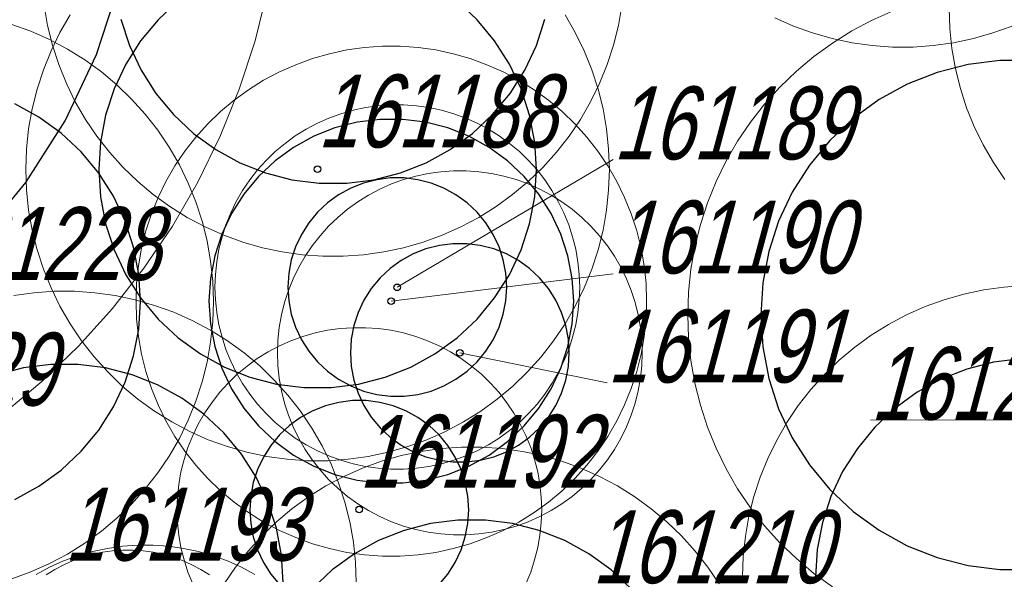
# Model space of a CAD drawing. Header units: metres. Extents: x 7419449 to 7420144, y 5549519 to 5549653.
# Tile 28 of 67: x 7419499 to 7419512, y 5549548 to 5549556. Entities that reach past the tile are written whole.
import ezdxf
from ezdxf.enums import TextEntityAlignment as Align

# ---------------------------------------------------------------- set-up
doc = ezdxf.new("R2010")
doc.units = ezdxf.units.M
doc.layers.add('_4_korony', color=7, linetype='Continuous', lineweight=25, true_color=0x7aa300)
doc.layers.add('_4_NUMERY_PIKIET', color=7, linetype='Continuous', lineweight=15)
doc.layers.add('_4_SOD', color=30, linetype='Continuous', lineweight=20)
doc.layers.add('_4_PUNKT_INWENTARYZACYJNY', color=7, linetype='Continuous')
doc.styles.add('STANDARD-Working1250', font='arial.ttf', dxfattribs={"height": 2.5})

msp = doc.modelspace()

# ---------------------------------------------------------------- linework, layer by layer
at = {"layer": '_4_korony', "linetype": 'Continuous', "flags": 128}
for points in [[(7419489.988, 5549550.811), (7419490.961, 5549550.561), (7419491.958, 5549550.435), (7419492.962, 5549550.435), (7419493.959, 5549550.561), (7419494.932, 5549550.811), (7419495.866, 5549551.18), (7419496.747, 5549551.664), (7419497.559, 5549552.255), (7419498.292, 5549552.943), (7419498.932, 5549553.717), (7419499.47, 5549554.565), (7419499.898, 5549555.474), (7419500.209, 5549556.429), (7419500.397, 5549557.416), (7419500.46, 5549558.419), (7419500.397, 5549559.422), (7419500.209, 5549560.409), (7419499.898, 5549561.364), (7419499.47, 5549562.273), (7419498.932, 5549563.121), (7419498.292, 5549563.895)], [(7419501.018, 5549556.21), (7419500.743, 5549555.952), (7419500.503, 5549555.661), (7419500.301, 5549555.343), (7419500.141, 5549555.002), (7419500.024, 5549554.644), (7419499.954, 5549554.274), (7419499.93, 5549553.898), (7419499.954, 5549553.522), (7419500.024, 5549553.152), (7419500.141, 5549552.794), (7419500.301, 5549552.453), (7419500.503, 5549552.135), (7419500.743, 5549551.844), (7419501.018, 5549551.586), (7419501.323, 5549551.365), (7419501.653, 5549551.184), (7419502.003, 5549551.045), (7419502.368, 5549550.951), (7419502.742, 5549550.904), (7419503.118, 5549550.904), (7419503.492, 5549550.951), (7419503.857, 5549551.045), (7419504.207, 5549551.184), (7419504.537, 5549551.365), (7419504.842, 5549551.586), (7419505.117, 5549551.844), (7419505.357, 5549552.135), (7419505.559, 5549552.453), (7419505.719, 5549552.794), (7419505.836, 5549553.152), (7419505.906, 5549553.522), (7419505.93, 5549553.898), (7419505.906, 5549554.274), (7419505.836, 5549554.644), (7419505.719, 5549555.002), (7419505.559, 5549555.343), (7419505.357, 5549555.661), (7419505.117, 5549555.952), (7419504.842, 5549556.21)], [(7419500.235, 5549555.958), (7419500.352, 5549555.6), (7419500.512, 5549555.259), (7419500.714, 5549554.941), (7419500.954, 5549554.65), (7419501.229, 5549554.392), (7419501.534, 5549554.171), (7419501.864, 5549553.99), (7419502.214, 5549553.851), (7419502.579, 5549553.757), (7419502.953, 5549553.71), (7419503.329, 5549553.71), (7419503.703, 5549553.757), (7419504.068, 5549553.851), (7419504.418, 5549553.99), (7419504.748, 5549554.171), (7419505.053, 5549554.392), (7419505.328, 5549554.65), (7419505.568, 5549554.941), (7419505.77, 5549555.259), (7419505.93, 5549555.6), (7419506.047, 5549555.958)], [(7419512.724, 5549555.394), (7419512.284, 5549555.394), (7419511.848, 5549555.339), (7419511.422, 5549555.23), (7419511.014, 5549555.068), (7419510.629, 5549554.856), (7419510.273, 5549554.598), (7419509.953, 5549554.297), (7419509.672, 5549553.958), (7419509.437, 5549553.587), (7419509.25, 5549553.189), (7419509.114, 5549552.771), (7419509.032, 5549552.34), (7419509.004, 5549551.901), (7419509.032, 5549551.462), (7419509.114, 5549551.031), (7419509.25, 5549550.613), (7419509.437, 5549550.215), (7419509.672, 5549549.844), (7419509.953, 5549549.505), (7419510.273, 5549549.204), (7419510.629, 5549548.946), (7419511.014, 5549548.734), (7419511.422, 5549548.572), (7419511.848, 5549548.463), (7419512.284, 5549548.408), (7419512.724, 5549548.408)], [(7419498.78, 5549549.37), (7419499.11, 5549549.551), (7419499.415, 5549549.772), (7419499.69, 5549550.03), (7419499.93, 5549550.321), (7419500.132, 5549550.639), (7419500.292, 5549550.98), (7419500.409, 5549551.338), (7419500.479, 5549551.708), (7419500.503, 5549552.084), (7419500.479, 5549552.46), (7419500.409, 5549552.83), (7419500.292, 5549553.188), (7419500.132, 5549553.529), (7419499.93, 5549553.847), (7419499.69, 5549554.138), (7419499.415, 5549554.396), (7419499.11, 5549554.617), (7419498.78, 5549554.798)], [(7419512.568, 5549551.3), (7419512.194, 5549551.253), (7419511.829, 5549551.159), (7419511.479, 5549551.02), (7419511.149, 5549550.839), (7419510.844, 5549550.618), (7419510.569, 5549550.36), (7419510.329, 5549550.069), (7419510.127, 5549549.751), (7419509.967, 5549549.41), (7419509.85, 5549549.052), (7419509.78, 5549548.682), (7419509.756, 5549548.306)], [(7419502.46, 5549548.228), (7419502.436, 5549548.604), (7419502.366, 5549548.974), (7419502.249, 5549549.332), (7419502.089, 5549549.673), (7419501.887, 5549549.991), (7419501.647, 5549550.282), (7419501.372, 5549550.54), (7419501.067, 5549550.761), (7419500.737, 5549550.942), (7419500.387, 5549551.081), (7419500.022, 5549551.175), (7419499.648, 5549551.222), (7419499.272, 5549551.222), (7419498.898, 5549551.175), (7419498.533, 5549551.081)], [(7419504.595, 5549548.201), (7419504.716, 5549548.346), (7419504.816, 5549548.505), (7419504.897, 5549548.676), (7419504.955, 5549548.855), (7419504.99, 5549549.04), (7419505.002, 5549549.228), (7419504.99, 5549549.416), (7419504.955, 5549549.601), (7419504.897, 5549549.78), (7419504.816, 5549549.951), (7419504.716, 5549550.11), (7419504.595, 5549550.255), (7419504.458, 5549550.384), (7419504.306, 5549550.494), (7419504.141, 5549550.585), (7419503.966, 5549550.655), (7419503.783, 5549550.701), (7419503.596, 5549550.725), (7419503.408, 5549550.725), (7419503.221, 5549550.701), (7419503.038, 5549550.655), (7419502.863, 5549550.585), (7419502.698, 5549550.494), (7419502.546, 5549550.384), (7419502.409, 5549550.255), (7419502.288, 5549550.11), (7419502.188, 5549549.951), (7419502.107, 5549549.78), (7419502.049, 5549549.601), (7419502.014, 5549549.416), (7419502.002, 5549549.228), (7419502.014, 5549549.04), (7419502.049, 5549548.855), (7419502.107, 5549548.676), (7419502.188, 5549548.505), (7419502.288, 5549548.346), (7419502.409, 5549548.201)], [(7419507.229, 5549548.144), (7419506.954, 5549548.402), (7419506.649, 5549548.623), (7419506.319, 5549548.804), (7419505.969, 5549548.943), (7419505.604, 5549549.037), (7419505.23, 5549549.084), (7419504.854, 5549549.084), (7419504.48, 5549549.037), (7419504.115, 5549548.943), (7419503.765, 5549548.804), (7419503.435, 5549548.623), (7419503.13, 5549548.402), (7419502.855, 5549548.144)]]:
    msp.add_lwpolyline(points, dxfattribs=at)
for points in [[(7419506.441, 5549552.09), (7419506.421, 5549552.403), (7419506.362, 5549552.712), (7419506.265, 5549553.01), (7419506.132, 5549553.294), (7419505.964, 5549553.559), (7419505.763, 5549553.801), (7419505.535, 5549554.016), (7419505.281, 5549554.201), (7419505.005, 5549554.352), (7419504.714, 5549554.468), (7419504.409, 5549554.546), (7419504.098, 5549554.585), (7419503.784, 5549554.585), (7419503.473, 5549554.546), (7419503.168, 5549554.468), (7419502.877, 5549554.352), (7419502.601, 5549554.201), (7419502.347, 5549554.016), (7419502.119, 5549553.801), (7419501.918, 5549553.559), (7419501.75, 5549553.294), (7419501.617, 5549553.01), (7419501.52, 5549552.712), (7419501.461, 5549552.403), (7419501.441, 5549552.09), (7419501.461, 5549551.777), (7419501.52, 5549551.468), (7419501.617, 5549551.17), (7419501.75, 5549550.886), (7419501.918, 5549550.621), (7419502.119, 5549550.379), (7419502.347, 5549550.164), (7419502.601, 5549549.979), (7419502.877, 5549549.828), (7419503.168, 5549549.712), (7419503.473, 5549549.634), (7419503.784, 5549549.595), (7419504.098, 5549549.595), (7419504.409, 5549549.634), (7419504.714, 5549549.712), (7419505.005, 5549549.828), (7419505.281, 5549549.979), (7419505.535, 5549550.164), (7419505.763, 5549550.379), (7419505.964, 5549550.621), (7419506.132, 5549550.886), (7419506.265, 5549551.17), (7419506.362, 5549551.468), (7419506.421, 5549551.777)], [(7419505.523, 5549552.284), (7419505.511, 5549552.472), (7419505.476, 5549552.657), (7419505.418, 5549552.836), (7419505.337, 5549553.007), (7419505.237, 5549553.166), (7419505.116, 5549553.311), (7419504.979, 5549553.44), (7419504.827, 5549553.55), (7419504.662, 5549553.641), (7419504.487, 5549553.711), (7419504.304, 5549553.757), (7419504.117, 5549553.781), (7419503.929, 5549553.781), (7419503.742, 5549553.757), (7419503.559, 5549553.711), (7419503.384, 5549553.641), (7419503.219, 5549553.55), (7419503.067, 5549553.44), (7419502.93, 5549553.311), (7419502.809, 5549553.166), (7419502.709, 5549553.007), (7419502.628, 5549552.836), (7419502.57, 5549552.657), (7419502.535, 5549552.472), (7419502.523, 5549552.284), (7419502.535, 5549552.096), (7419502.57, 5549551.911), (7419502.628, 5549551.732), (7419502.709, 5549551.561), (7419502.809, 5549551.402), (7419502.93, 5549551.257), (7419503.067, 5549551.128), (7419503.219, 5549551.018), (7419503.384, 5549550.927), (7419503.559, 5549550.857), (7419503.742, 5549550.811), (7419503.929, 5549550.787), (7419504.117, 5549550.787), (7419504.304, 5549550.811), (7419504.487, 5549550.857), (7419504.662, 5549550.927), (7419504.827, 5549551.018), (7419504.979, 5549551.128), (7419505.116, 5549551.257), (7419505.237, 5549551.402), (7419505.337, 5549551.561), (7419505.418, 5549551.732), (7419505.476, 5549551.911), (7419505.511, 5549552.096)], [(7419506.38, 5549551.381), (7419506.368, 5549551.569), (7419506.333, 5549551.754), (7419506.275, 5549551.933), (7419506.194, 5549552.104), (7419506.094, 5549552.263), (7419505.973, 5549552.408), (7419505.836, 5549552.537), (7419505.684, 5549552.647), (7419505.519, 5549552.738), (7419505.344, 5549552.808), (7419505.161, 5549552.854), (7419504.974, 5549552.878), (7419504.786, 5549552.878), (7419504.599, 5549552.854), (7419504.416, 5549552.808), (7419504.241, 5549552.738), (7419504.076, 5549552.647), (7419503.924, 5549552.537), (7419503.787, 5549552.408), (7419503.666, 5549552.263), (7419503.566, 5549552.104), (7419503.485, 5549551.933), (7419503.427, 5549551.754), (7419503.392, 5549551.569), (7419503.38, 5549551.381), (7419503.392, 5549551.193), (7419503.427, 5549551.008), (7419503.485, 5549550.829), (7419503.566, 5549550.658), (7419503.666, 5549550.499), (7419503.787, 5549550.354), (7419503.924, 5549550.225), (7419504.076, 5549550.115), (7419504.241, 5549550.024), (7419504.416, 5549549.954), (7419504.599, 5549549.908), (7419504.786, 5549549.884), (7419504.974, 5549549.884), (7419505.161, 5549549.908), (7419505.344, 5549549.954), (7419505.519, 5549550.024), (7419505.684, 5549550.115), (7419505.836, 5549550.225), (7419505.973, 5549550.354), (7419506.094, 5549550.499), (7419506.194, 5549550.658), (7419506.275, 5549550.829), (7419506.333, 5549551.008), (7419506.368, 5549551.193)]]:
    msp.add_lwpolyline(points, close=True, dxfattribs=at)
at = {"layer": '_4_NUMERY_PIKIET'}
for points in [[(7419504.02, 5549552.28), (7419506.984, 5549554.032)], [(7419503.94, 5549552.09), (7419506.98, 5549552.466)], [(7419504.88, 5549551.38), (7419506.901, 5549550.97)], [(7419516.66, 5549550.84), (7419513.612, 5549550.46), (7419510.509, 5549550.459)]]:
    msp.add_lwpolyline(points, dxfattribs=at)
at = {"layer": '_4_PUNKT_INWENTARYZACYJNY'}
for centre in [(7419502.93, 5549553.9), (7419504.02, 5549552.28), (7419503.94, 5549552.09), (7419504.88, 5549551.38), (7419503.5, 5549549.23)]:
    msp.add_circle(centre, 0.045, dxfattribs=at)
at = {"layer": '_4_SOD', "flags": 128}
for points in [[(7419498.617, 5549550.539), (7419499.151, 5549550.988), (7419499.653, 5549551.472), (7419500.12, 5549551.991), (7419500.55, 5549552.541), (7419500.94, 5549553.12), (7419501.289, 5549553.724), (7419501.595, 5549554.352), (7419501.857, 5549554.999), (7419502.073, 5549555.663), (7419502.241, 5549556.34), (7419502.363, 5549557.027), (7419502.436, 5549557.721), (7419502.46, 5549558.419), (7419502.436, 5549559.117), (7419502.363, 5549559.811), (7419502.241, 5549560.498), (7419502.073, 5549561.175), (7419501.857, 5549561.839), (7419501.595, 5549562.486), (7419501.289, 5549563.114), (7419500.94, 5549563.718)], [(7419512.35, 5549558.463), (7419512.194, 5549558.232), (7419512.054, 5549557.99), (7419511.932, 5549557.739), (7419511.827, 5549557.48), (7419511.741, 5549557.215), (7419511.673, 5549556.944), (7419511.625, 5549556.669), (7419511.596, 5549556.391), (7419511.586, 5549556.112), (7419511.596, 5549555.833), (7419511.625, 5549555.555), (7419511.673, 5549555.28), (7419511.741, 5549555.009), (7419511.827, 5549554.744), (7419511.932, 5549554.485), (7419512.054, 5549554.234), (7419512.194, 5549553.992), (7419512.35, 5549553.761)], [(7419499.18, 5549556.147), (7419499.228, 5549555.872), (7419499.296, 5549555.601), (7419499.382, 5549555.336), (7419499.487, 5549555.077), (7419499.609, 5549554.826), (7419499.749, 5549554.584), (7419499.905, 5549554.353), (7419500.077, 5549554.133), (7419500.264, 5549553.925), (7419500.464, 5549553.731), (7419500.678, 5549553.552), (7419500.904, 5549553.388), (7419501.141, 5549553.24), (7419501.388, 5549553.109), (7419501.643, 5549552.995), (7419501.905, 5549552.9), (7419502.173, 5549552.823), (7419502.446, 5549552.765), (7419502.723, 5549552.726), (7419503.001, 5549552.706), (7419503.281, 5549552.706), (7419503.559, 5549552.726), (7419503.836, 5549552.765), (7419504.109, 5549552.823), (7419504.377, 5549552.9), (7419504.639, 5549552.995), (7419504.894, 5549553.109), (7419505.141, 5549553.24), (7419505.378, 5549553.388), (7419505.604, 5549553.552), (7419505.818, 5549553.731), (7419506.018, 5549553.925), (7419506.205, 5549554.133), (7419506.377, 5549554.353), (7419506.533, 5549554.584), (7419506.673, 5549554.826), (7419506.795, 5549555.077), (7419506.9, 5549555.336), (7419506.986, 5549555.601), (7419507.054, 5549555.872), (7419507.102, 5549556.147)], [(7419499.538, 5549556.018), (7419499.398, 5549555.776), (7419499.276, 5549555.525), (7419499.171, 5549555.266), (7419499.085, 5549555.001), (7419499.017, 5549554.73), (7419498.969, 5549554.455), (7419498.94, 5549554.177), (7419498.93, 5549553.898), (7419498.94, 5549553.619), (7419498.969, 5549553.341), (7419499.017, 5549553.066), (7419499.085, 5549552.795), (7419499.171, 5549552.53), (7419499.276, 5549552.271), (7419499.398, 5549552.02), (7419499.538, 5549551.778), (7419499.694, 5549551.547), (7419499.866, 5549551.327), (7419500.053, 5549551.119), (7419500.253, 5549550.925), (7419500.467, 5549550.746), (7419500.693, 5549550.582), (7419500.93, 5549550.434), (7419501.177, 5549550.303), (7419501.432, 5549550.189), (7419501.694, 5549550.094), (7419501.962, 5549550.017), (7419502.235, 5549549.959), (7419502.512, 5549549.92), (7419502.79, 5549549.9), (7419503.07, 5549549.9), (7419503.348, 5549549.92), (7419503.625, 5549549.959), (7419503.898, 5549550.017), (7419504.166, 5549550.094), (7419504.428, 5549550.189), (7419504.683, 5549550.303), (7419504.93, 5549550.434), (7419505.167, 5549550.582), (7419505.393, 5549550.746), (7419505.607, 5549550.925), (7419505.807, 5549551.119), (7419505.994, 5549551.327), (7419506.166, 5549551.547), (7419506.322, 5549551.778), (7419506.462, 5549552.02), (7419506.584, 5549552.271), (7419506.689, 5549552.53), (7419506.775, 5549552.795), (7419506.843, 5549553.066), (7419506.891, 5549553.341), (7419506.92, 5549553.619), (7419506.93, 5549553.898), (7419506.92, 5549554.177), (7419506.891, 5549554.455), (7419506.843, 5549554.73), (7419506.775, 5549555.001), (7419506.689, 5549555.266), (7419506.584, 5549555.525), (7419506.462, 5549555.776), (7419506.322, 5549556.018)], [(7419510.818, 5549556.073), (7419510.531, 5549555.946), (7419510.254, 5549555.798), (7419509.988, 5549555.632), (7419509.734, 5549555.447), (7419509.493, 5549555.245), (7419509.267, 5549555.027), (7419509.057, 5549554.794), (7419508.863, 5549554.546), (7419508.688, 5549554.286), (7419508.531, 5549554.014), (7419508.393, 5549553.731), (7419508.275, 5549553.44), (7419508.178, 5549553.141), (7419508.102, 5549552.837), (7419508.048, 5549552.527), (7419508.015, 5549552.215), (7419508.004, 5549551.901), (7419508.015, 5549551.587), (7419508.048, 5549551.275), (7419508.102, 5549550.965), (7419508.178, 5549550.661), (7419508.275, 5549550.362), (7419508.393, 5549550.071), (7419508.531, 5549549.788), (7419508.688, 5549549.516), (7419508.863, 5549549.256), (7419509.057, 5549549.008), (7419509.267, 5549548.775), (7419509.493, 5549548.557), (7419509.734, 5549548.355), (7419509.988, 5549548.17)], [(7419509.199, 5549555.98), (7419509.454, 5549555.866), (7419509.716, 5549555.771), (7419509.984, 5549555.694), (7419510.257, 5549555.636), (7419510.534, 5549555.597), (7419510.812, 5549555.577), (7419511.092, 5549555.577), (7419511.37, 5549555.597), (7419511.647, 5549555.636), (7419511.92, 5549555.694), (7419512.188, 5549555.771), (7419512.45, 5549555.866)], [(7419498.739, 5549548.28), (7419499.001, 5549548.375), (7419499.256, 5549548.489), (7419499.503, 5549548.62), (7419499.74, 5549548.768), (7419499.966, 5549548.932), (7419500.18, 5549549.111), (7419500.38, 5549549.305), (7419500.567, 5549549.513), (7419500.739, 5549549.733), (7419500.895, 5549549.964), (7419501.035, 5549550.206), (7419501.157, 5549550.457), (7419501.262, 5549550.716), (7419501.348, 5549550.981), (7419501.416, 5549551.252), (7419501.464, 5549551.527), (7419501.493, 5549551.805), (7419501.503, 5549552.084), (7419501.493, 5549552.363), (7419501.464, 5549552.641), (7419501.416, 5549552.916), (7419501.348, 5549553.187), (7419501.262, 5549553.452), (7419501.157, 5549553.711), (7419501.035, 5549553.962), (7419500.895, 5549554.204), (7419500.739, 5549554.435), (7419500.567, 5549554.655), (7419500.38, 5549554.863), (7419500.18, 5549555.057), (7419499.966, 5549555.236), (7419499.74, 5549555.4), (7419499.503, 5549555.548), (7419499.256, 5549555.679), (7419499.001, 5549555.793), (7419498.739, 5549555.888)], [(7419503.46, 5549548.228), (7419503.45, 5549548.507), (7419503.421, 5549548.785), (7419503.373, 5549549.06), (7419503.305, 5549549.331), (7419503.219, 5549549.596), (7419503.114, 5549549.855), (7419502.992, 5549550.106), (7419502.852, 5549550.348), (7419502.696, 5549550.579), (7419502.524, 5549550.799), (7419502.337, 5549551.007), (7419502.137, 5549551.201), (7419501.923, 5549551.38), (7419501.697, 5549551.544), (7419501.46, 5549551.692), (7419501.213, 5549551.823), (7419500.958, 5549551.937), (7419500.696, 5549552.032), (7419500.428, 5549552.109), (7419500.155, 5549552.167), (7419499.878, 5549552.206), (7419499.6, 5549552.226), (7419499.32, 5549552.226), (7419499.042, 5549552.206), (7419498.765, 5549552.167)], [(7419512.616, 5549552.304), (7419512.338, 5549552.284), (7419512.061, 5549552.245), (7419511.788, 5549552.187), (7419511.52, 5549552.11), (7419511.258, 5549552.015), (7419511.003, 5549551.901), (7419510.756, 5549551.77), (7419510.519, 5549551.622), (7419510.293, 5549551.458), (7419510.079, 5549551.279), (7419509.879, 5549551.085), (7419509.692, 5549550.877), (7419509.52, 5549550.657), (7419509.364, 5549550.426), (7419509.224, 5549550.184), (7419509.102, 5549549.933), (7419508.997, 5549549.674), (7419508.911, 5549549.409), (7419508.843, 5549549.138), (7419508.795, 5549548.863), (7419508.766, 5549548.585), (7419508.756, 5549548.306)], [(7419505.786, 5549548.211), (7419505.851, 5549548.373), (7419505.905, 5549548.539), (7419505.947, 5549548.708), (7419505.978, 5549548.88), (7419505.996, 5549549.054), (7419506.002, 5549549.228), (7419505.996, 5549549.402), (7419505.978, 5549549.576), (7419505.947, 5549549.748), (7419505.905, 5549549.917), (7419505.851, 5549550.083), (7419505.786, 5549550.245), (7419505.709, 5549550.402), (7419505.622, 5549550.553), (7419505.525, 5549550.697), (7419505.417, 5549550.835), (7419505.3, 5549550.965), (7419505.175, 5549551.086), (7419505.041, 5549551.198), (7419504.9, 5549551.301), (7419504.752, 5549551.393), (7419504.598, 5549551.475), (7419504.439, 5549551.546), (7419504.275, 5549551.606), (7419504.107, 5549551.654), (7419503.936, 5549551.69), (7419503.763, 5549551.714), (7419503.589, 5549551.726), (7419503.415, 5549551.726), (7419503.241, 5549551.714), (7419503.068, 5549551.69), (7419502.897, 5549551.654), (7419502.729, 5549551.606), (7419502.565, 5549551.546), (7419502.406, 5549551.475), (7419502.252, 5549551.393), (7419502.104, 5549551.301), (7419501.963, 5549551.198), (7419501.829, 5549551.086), (7419501.704, 5549550.965), (7419501.587, 5549550.835), (7419501.479, 5549550.697), (7419501.382, 5549550.553), (7419501.295, 5549550.402), (7419501.218, 5549550.245), (7419501.153, 5549550.083), (7419501.099, 5549549.917), (7419501.057, 5549549.748), (7419501.026, 5549549.576), (7419501.008, 5549549.402), (7419501.002, 5549549.228), (7419501.008, 5549549.054), (7419501.026, 5549548.88), (7419501.057, 5549548.708), (7419501.099, 5549548.539), (7419501.153, 5549548.373), (7419501.218, 5549548.211)], [(7419508.434, 5549548.21), (7419508.278, 5549548.441), (7419508.106, 5549548.661), (7419507.919, 5549548.869), (7419507.719, 5549549.063), (7419507.505, 5549549.242), (7419507.279, 5549549.406), (7419507.042, 5549549.554), (7419506.795, 5549549.685), (7419506.54, 5549549.799), (7419506.278, 5549549.894), (7419506.01, 5549549.971), (7419505.737, 5549550.029), (7419505.46, 5549550.068), (7419505.182, 5549550.088), (7419504.902, 5549550.088), (7419504.624, 5549550.068), (7419504.347, 5549550.029), (7419504.074, 5549549.971), (7419503.806, 5549549.894), (7419503.544, 5549549.799), (7419503.289, 5549549.685), (7419503.042, 5549549.554), (7419502.805, 5549549.406), (7419502.579, 5549549.242), (7419502.365, 5549549.063), (7419502.165, 5549548.869), (7419501.978, 5549548.661), (7419501.806, 5549548.441), (7419501.65, 5549548.21)], [(7419502.072, 5549548.341), (7419501.887, 5549548.439), (7419501.696, 5549548.525), (7419501.499, 5549548.596), (7419501.298, 5549548.654), (7419501.093, 5549548.697), (7419500.886, 5549548.727), (7419500.677, 5549548.741), (7419500.467, 5549548.741), (7419500.258, 5549548.727), (7419500.051, 5549548.697), (7419499.846, 5549548.654), (7419499.645, 5549548.596), (7419499.448, 5549548.525), (7419499.257, 5549548.439), (7419499.072, 5549548.341)], [(7419501.447, 5549548.333), (7419501.329, 5549548.407), (7419501.206, 5549548.473), (7419501.078, 5549548.529), (7419500.947, 5549548.577), (7419500.813, 5549548.616), (7419500.676, 5549548.645), (7419500.538, 5549548.664), (7419500.399, 5549548.674), (7419500.259, 5549548.674), (7419500.12, 5549548.664), (7419499.982, 5549548.645), (7419499.845, 5549548.616), (7419499.711, 5549548.577), (7419499.58, 5549548.529), (7419499.452, 5549548.473), (7419499.329, 5549548.407), (7419499.211, 5549548.333)]]:
    msp.add_lwpolyline(points, dxfattribs=at)
for points in [[(7419507.441, 5549552.09), (7419507.432, 5549552.334), (7419507.407, 5549552.577), (7419507.365, 5549552.818), (7419507.305, 5549553.055), (7419507.23, 5549553.287), (7419507.138, 5549553.514), (7419507.031, 5549553.733), (7419506.909, 5549553.945), (7419506.773, 5549554.147), (7419506.622, 5549554.34), (7419506.459, 5549554.521), (7419506.283, 5549554.691), (7419506.096, 5549554.848), (7419505.898, 5549554.992), (7419505.691, 5549555.121), (7419505.475, 5549555.236), (7419505.252, 5549555.335), (7419505.023, 5549555.419), (7419504.788, 5549555.486), (7419504.549, 5549555.537), (7419504.307, 5549555.571), (7419504.063, 5549555.588), (7419503.819, 5549555.588), (7419503.575, 5549555.571), (7419503.333, 5549555.537), (7419503.094, 5549555.486), (7419502.859, 5549555.419), (7419502.63, 5549555.335), (7419502.407, 5549555.236), (7419502.191, 5549555.121), (7419501.984, 5549554.992), (7419501.786, 5549554.848), (7419501.599, 5549554.691), (7419501.423, 5549554.521), (7419501.26, 5549554.34), (7419501.109, 5549554.147), (7419500.973, 5549553.945), (7419500.851, 5549553.733), (7419500.744, 5549553.514), (7419500.652, 5549553.287), (7419500.577, 5549553.055), (7419500.517, 5549552.818), (7419500.475, 5549552.577), (7419500.45, 5549552.334), (7419500.441, 5549552.09), (7419500.45, 5549551.846), (7419500.475, 5549551.603), (7419500.517, 5549551.362), (7419500.577, 5549551.125), (7419500.652, 5549550.893), (7419500.744, 5549550.666), (7419500.851, 5549550.447), (7419500.973, 5549550.235), (7419501.109, 5549550.033), (7419501.26, 5549549.84), (7419501.423, 5549549.659), (7419501.599, 5549549.489), (7419501.786, 5549549.332), (7419501.984, 5549549.188), (7419502.191, 5549549.059), (7419502.407, 5549548.944), (7419502.63, 5549548.845), (7419502.859, 5549548.761), (7419503.094, 5549548.694), (7419503.333, 5549548.643), (7419503.575, 5549548.609), (7419503.819, 5549548.592), (7419504.063, 5549548.592), (7419504.307, 5549548.609), (7419504.549, 5549548.643), (7419504.788, 5549548.694), (7419505.023, 5549548.761), (7419505.252, 5549548.845), (7419505.475, 5549548.944), (7419505.691, 5549549.059), (7419505.898, 5549549.188), (7419506.096, 5549549.332), (7419506.283, 5549549.489), (7419506.459, 5549549.659), (7419506.622, 5549549.84), (7419506.773, 5549550.033), (7419506.909, 5549550.235), (7419507.031, 5549550.447), (7419507.138, 5549550.666), (7419507.23, 5549550.893), (7419507.305, 5549551.125), (7419507.365, 5549551.362), (7419507.407, 5549551.603), (7419507.432, 5549551.846)], [(7419506.523, 5549552.284), (7419506.517, 5549552.458), (7419506.499, 5549552.632), (7419506.468, 5549552.804), (7419506.426, 5549552.973), (7419506.372, 5549553.139), (7419506.307, 5549553.301), (7419506.23, 5549553.458), (7419506.143, 5549553.609), (7419506.046, 5549553.753), (7419505.938, 5549553.891), (7419505.821, 5549554.021), (7419505.696, 5549554.142), (7419505.562, 5549554.254), (7419505.421, 5549554.357), (7419505.273, 5549554.449), (7419505.119, 5549554.531), (7419504.96, 5549554.602), (7419504.796, 5549554.662), (7419504.628, 5549554.71), (7419504.457, 5549554.746), (7419504.284, 5549554.77), (7419504.11, 5549554.782), (7419503.936, 5549554.782), (7419503.762, 5549554.77), (7419503.589, 5549554.746), (7419503.418, 5549554.71), (7419503.25, 5549554.662), (7419503.086, 5549554.602), (7419502.927, 5549554.531), (7419502.773, 5549554.449), (7419502.625, 5549554.357), (7419502.484, 5549554.254), (7419502.35, 5549554.142), (7419502.225, 5549554.021), (7419502.108, 5549553.891), (7419502, 5549553.753), (7419501.903, 5549553.609), (7419501.816, 5549553.458), (7419501.739, 5549553.301), (7419501.674, 5549553.139), (7419501.62, 5549552.973), (7419501.578, 5549552.804), (7419501.547, 5549552.632), (7419501.529, 5549552.458), (7419501.523, 5549552.284), (7419501.529, 5549552.11), (7419501.547, 5549551.936), (7419501.578, 5549551.764), (7419501.62, 5549551.595), (7419501.674, 5549551.429), (7419501.739, 5549551.267), (7419501.816, 5549551.11), (7419501.903, 5549550.959), (7419502, 5549550.815), (7419502.108, 5549550.677), (7419502.225, 5549550.547), (7419502.35, 5549550.426), (7419502.484, 5549550.314), (7419502.625, 5549550.211), (7419502.773, 5549550.119), (7419502.927, 5549550.037), (7419503.086, 5549549.966), (7419503.25, 5549549.906), (7419503.418, 5549549.858), (7419503.589, 5549549.822), (7419503.762, 5549549.798), (7419503.936, 5549549.786), (7419504.11, 5549549.786), (7419504.284, 5549549.798), (7419504.457, 5549549.822), (7419504.628, 5549549.858), (7419504.796, 5549549.906), (7419504.96, 5549549.966), (7419505.119, 5549550.037), (7419505.273, 5549550.119), (7419505.421, 5549550.211), (7419505.562, 5549550.314), (7419505.696, 5549550.426), (7419505.821, 5549550.547), (7419505.938, 5549550.677), (7419506.046, 5549550.815), (7419506.143, 5549550.959), (7419506.23, 5549551.11), (7419506.307, 5549551.267), (7419506.372, 5549551.429), (7419506.426, 5549551.595), (7419506.468, 5549551.764), (7419506.499, 5549551.936), (7419506.517, 5549552.11)], [(7419507.38, 5549551.381), (7419507.374, 5549551.555), (7419507.356, 5549551.729), (7419507.325, 5549551.901), (7419507.283, 5549552.07), (7419507.229, 5549552.236), (7419507.164, 5549552.398), (7419507.087, 5549552.555), (7419507, 5549552.706), (7419506.903, 5549552.85), (7419506.795, 5549552.988), (7419506.678, 5549553.118), (7419506.553, 5549553.239), (7419506.419, 5549553.351), (7419506.278, 5549553.454), (7419506.13, 5549553.546), (7419505.976, 5549553.628), (7419505.817, 5549553.699), (7419505.653, 5549553.759), (7419505.485, 5549553.807), (7419505.314, 5549553.843), (7419505.141, 5549553.867), (7419504.967, 5549553.879), (7419504.793, 5549553.879), (7419504.619, 5549553.867), (7419504.446, 5549553.843), (7419504.275, 5549553.807), (7419504.107, 5549553.759), (7419503.943, 5549553.699), (7419503.784, 5549553.628), (7419503.63, 5549553.546), (7419503.482, 5549553.454), (7419503.341, 5549553.351), (7419503.207, 5549553.239), (7419503.082, 5549553.118), (7419502.965, 5549552.988), (7419502.857, 5549552.85), (7419502.76, 5549552.706), (7419502.673, 5549552.555), (7419502.596, 5549552.398), (7419502.531, 5549552.236), (7419502.477, 5549552.07), (7419502.435, 5549551.901), (7419502.404, 5549551.729), (7419502.386, 5549551.555), (7419502.38, 5549551.381), (7419502.386, 5549551.207), (7419502.404, 5549551.033), (7419502.435, 5549550.861), (7419502.477, 5549550.692), (7419502.531, 5549550.526), (7419502.596, 5549550.364), (7419502.673, 5549550.207), (7419502.76, 5549550.056), (7419502.857, 5549549.912), (7419502.965, 5549549.774), (7419503.082, 5549549.644), (7419503.207, 5549549.523), (7419503.341, 5549549.411), (7419503.482, 5549549.308), (7419503.63, 5549549.216), (7419503.784, 5549549.134), (7419503.943, 5549549.063), (7419504.107, 5549549.003), (7419504.275, 5549548.955), (7419504.446, 5549548.919), (7419504.619, 5549548.895), (7419504.793, 5549548.883), (7419504.967, 5549548.883), (7419505.141, 5549548.895), (7419505.314, 5549548.919), (7419505.485, 5549548.955), (7419505.653, 5549549.003), (7419505.817, 5549549.063), (7419505.976, 5549549.134), (7419506.13, 5549549.216), (7419506.278, 5549549.308), (7419506.419, 5549549.411), (7419506.553, 5549549.523), (7419506.678, 5549549.644), (7419506.795, 5549549.774), (7419506.903, 5549549.912), (7419507, 5549550.056), (7419507.087, 5549550.207), (7419507.164, 5549550.364), (7419507.229, 5549550.526), (7419507.283, 5549550.692), (7419507.325, 5549550.861), (7419507.356, 5549551.033), (7419507.374, 5549551.207)]]:
    msp.add_lwpolyline(points, close=True, dxfattribs=at)

# ---------------------------------------------------------------- texts
at = {"layer": '_4_NUMERY_PIKIET', "style": 'STANDARD-Working1250', "oblique": 15, "width": 0.7}
for s, p in [('161188', (7419502.93, 5549553.9)), ('161189', (7419506.984, 5549553.736)), ('161190', (7419506.98, 5549552.17)), ('161228', (7419497.5, 5549552.08)), ('161191', (7419506.901, 5549550.674)), ('161229', (7419496.056, 5549550.357)), ('161223', (7419510.509, 5549550.163)), ('161192', (7419503.5, 5549549.23)), ('161193', (7419499.46, 5549548.23)), ('161210', (7419506.695, 5549547.92))]:
    msp.add_text(s, height=1, dxfattribs=at).set_placement(p, align=Align.BOTTOM_LEFT)

doc.saveas('drawing.dxf')
